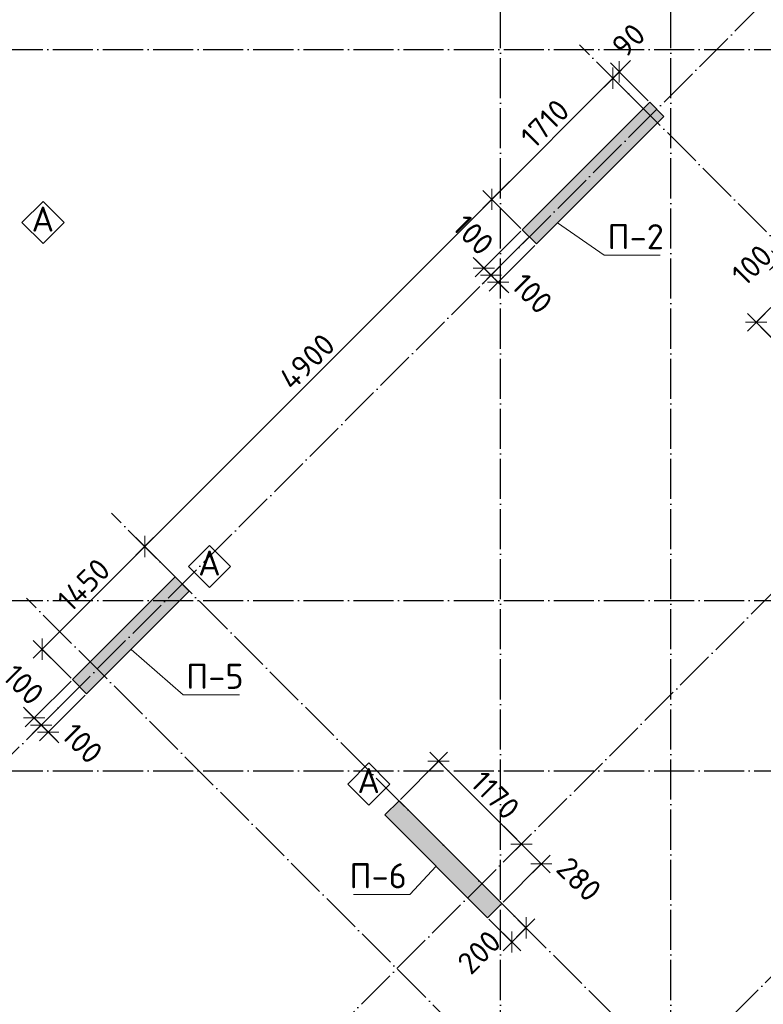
# Model space of a CAD drawing. Header units: millimetres. Extents: x -3495 to 109513, y -3287 to 62337.
# Tile 23 of 41: x 51900 to 59323, y 4369 to 14197. Entities that reach past the tile are written whole.
import ezdxf

# ---------------------------------------------------------------- set-up
doc = ezdxf.new("R2010")
doc.units = ezdxf.units.MM
doc.header["$PDMODE"] = 65
doc.linetypes.add('______11', pattern=[500, 400, -50, 0, -50])
doc.linetypes.add('______5', pattern=[1100, 800, -100, 100, -100])
for name, color, linetype, lineweight in [('Standard', 7, 'Continuous', 25), ('Армирование стержнями_ общее', 40, 'Continuous', 35), ('Высотная отметка (отверстия)', 7, 'Continuous', 13), ('Размерная линия_ общее', 7, 'Continuous', 13)]:
    doc.layers.add(name, color=color, linetype=linetype, lineweight=lineweight)
doc.layers.add('Осевая линия_ общее', color=7, linetype='______5', lineweight=13, true_color=0xa0a0a0)
doc.styles.add('ISOCPEUR', font='ISOCPEUR')
doc.dimstyles.new('DIMSTYLE_11', dxfattribs={"dimtxt": 220, "dimasz": 250, "dimexe": 0, "dimexo": 0, "dimgap": 110, "dimtad": 2, "dimdec": 0, "dimrnd": 5, "dimzin": 12, "dimdsep": 46, "dimtxsty": 'ISOCPEUR', "dimblk1": 'ALL_ML_STRICH', "dimblk2": 'ALL_ML_STRICH', "dimsah": 1, "dimcen": 0, "dimclrd": 7, "dimclre": 256, "dimclrt": 7, "dimadec": 0, "dimazin": 0, "dimtfac": 1, "dimtdec": 0, "dimtix": 1, "dimtmove": 2, "dimatfit": 3, "dimfxl": 0, "dimtvp": 1.2, "dimtzin": 0, "dimlwd": 0, "dimlwe": -3, "dimarcsym": 0})
doc.dimstyles.new('DIMSTYLE_3', dxfattribs={"dimtxt": 220, "dimasz": 250, "dimexe": 0, "dimexo": 0, "dimgap": 110, "dimtad": 2, "dimdec": 0, "dimrnd": 5, "dimzin": 12, "dimdsep": 46, "dimtxsty": 'ISOCPEUR', "dimblk1": 'ALL_ML_STRICH', "dimblk2": 'ALL_ML_STRICH', "dimsah": 1, "dimcen": 0, "dimclrd": 7, "dimclre": 256, "dimclrt": 7, "dimadec": 0, "dimazin": 0, "dimtfac": 1, "dimtdec": 0, "dimtix": 1, "dimtmove": 2, "dimatfit": 3, "dimfxl": 0, "dimtzin": 0, "dimlwd": 0, "dimlwe": -3, "dimarcsym": 0})

# ---------------------------------------------------------------- blocks, each defined once
blk = doc.blocks.new('СЛОЖНЫЙ_ОБЪЕКТ_0')
at = {"layer": 'Осевая линия_ общее', "color": 253, "linetype": '______11', "lineweight": -3, "true_color": 0xa0a0a0, "transparency": 33554687}
for p, q in [((56700, -2590), (56700, 47490)), ((58400, -2590), (58400, 47490)), ((50552.2, 5594.3), (66504.5, 21546.6)), ((53543.2, 2603.2), (69495.6, 18555.5)), ((55452.4, 694), (71404.8, 16646.3)), ((47230, 13900), (76050, 13900)), ((63951.9, 7482.2), (57488.9, 13945.2)), ((59277.9, 2808.3), (52814.9, 9271.2)), ((47230, 8400), (76050, 8400)), ((58429.4, 1959.7), (51966.4, 8422.7)), ((47230, 6700), (76050, 6700))]:
    blk.add_line(p, q, dxfattribs=at)
blk = doc.blocks.new('СЛОЖНЫЙ_ОБЪЕКТ_1')
at = {"layer": 'Армирование стержнями_ общее', "color": 7, "linetype": 'Continuous', "lineweight": 13, "transparency": 33554687}
blk.add_lwpolyline([(53795.4, 8949.2), (53585.4, 8739.1), (53795.4, 8529.1), (54005.4, 8739.1), (53795.4, 8949.2)], close=True, dxfattribs=at)
at = {"layer": 'Армирование стержнями_ общее', "color": 7, "linetype": 'Continuous', "lineweight": 13, "transparency": 33554687, "insert": (53681.5, 8773), "char_height": 250, "width": 327.273, "attachment_point": 4, "style": 'ISOCPEUR'}
blk.add_mtext('\\A1;{\\fISOCPEUR|i0|b0;\\H250.000000;\\W1.000000;\\C7;А}\\P', dxfattribs=at)
blk = doc.blocks.new('СЛОЖНЫЙ_ОБЪЕКТ_3')
at = {"layer": 'Армирование стержнями_ общее', "color": 7, "linetype": 'Continuous', "lineweight": 13, "transparency": 33554687}
blk.add_lwpolyline([(55384.6, 6777.4), (55174.6, 6567.4), (55384.6, 6357.4), (55594.6, 6567.4), (55384.6, 6777.4)], close=True, dxfattribs=at)
at = {"layer": 'Армирование стержнями_ общее', "color": 7, "linetype": 'Continuous', "lineweight": 13, "transparency": 33554687, "insert": (55270.7, 6601.3), "char_height": 250, "width": 327.273, "attachment_point": 4, "style": 'ISOCPEUR'}
blk.add_mtext('\\A1;{\\fISOCPEUR|i0|b0;\\H250.000000;\\W1.000000;\\C7;А}\\P', dxfattribs=at)
blk = doc.blocks.new('ALL_ML_STRICH')
at = {"color": 0, "linetype": 'ByBlock', "lineweight": -2}
for p, q in [((0, -0.5), (0, 0.5)), ((-1, 0), (0.5, 0)), ((-0.3, -0.3), (0.3, 0.3))]:
    blk.add_line(p, q, dxfattribs=at)
blk = doc.blocks.new('*D250')
at = {"layer": 'DEFPOINTS', "color": 7, "linetype": 'Continuous', "lineweight": 13, "transparency": 33554687}
for p in [(52496.7, 7538.8), (52567.4, 7468.1), (52184.7, 7085.4)]:
    blk.add_point(p, dxfattribs=at)
at = {"layer": 'Размерная линия_ общее', "color": 253, "linetype": 'Continuous', "lineweight": -2, "true_color": 0xa0a0a0, "transparency": 33554687}
for p, q in [((52482.6, 7524.7), (52114, 7156.1)), ((52553.3, 7454), (52184.7, 7085.4))]:
    blk.add_line(p, q, dxfattribs=at)
at = {"layer": 'Размерная линия_ общее', "color": 7, "linetype": 'Continuous', "lineweight": -2, "transparency": 33554687}
blk.add_line((52184.7, 7085.4), (52114, 7156.1), dxfattribs=at)
at = {"layer": 'Размерная линия_ общее', "color": 7, "linetype": 'Continuous', "lineweight": 13, "transparency": 33554687, "yscale": 250, "zscale": 250}
for p, xscale, rotation in [((52184.7, 7085.4), 250, 314.9999999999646), ((52114, 7156.1), 249.9999999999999, 134.9999999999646)]:
    blk.add_blockref('ALL_ML_STRICH', p, dxfattribs=dict(at, xscale=xscale, rotation=rotation))
at = {"layer": 'Размерная линия_ общее', "color": 7, "linetype": 'Continuous', "lineweight": 13, "transparency": 33554687, "insert": (52525.2, 6972.4), "char_height": 220, "width": 660, "attachment_point": 5, "rotation": 315, "style": 'ISOCPEUR'}
blk.add_mtext('\\A1;{100}', dxfattribs=at)
blk = doc.blocks.new('*D251')
at = {"layer": 'DEFPOINTS', "color": 7, "linetype": 'Continuous', "lineweight": 13, "transparency": 33554687}
for p in [(52426, 7609.5), (52496.7, 7538.8), (52114, 7156.1)]:
    blk.add_point(p, dxfattribs=at)
at = {"layer": 'Размерная линия_ общее', "color": 253, "linetype": 'Continuous', "lineweight": -2, "true_color": 0xa0a0a0, "transparency": 33554687}
for p, q in [((52411.9, 7595.4), (52043.3, 7226.8)), ((52482.6, 7524.7), (52114, 7156.1))]:
    blk.add_line(p, q, dxfattribs=at)
at = {"layer": 'Размерная линия_ общее', "color": 7, "linetype": 'Continuous', "lineweight": -2, "transparency": 33554687}
blk.add_line((52114, 7156.1), (52043.3, 7226.8), dxfattribs=at)
at = {"layer": 'Размерная линия_ общее', "color": 7, "linetype": 'Continuous', "lineweight": 13, "transparency": 33554687, "yscale": 250, "zscale": 250}
for p, xscale, rotation in [((52114, 7156.1), 250, 314.9999999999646), ((52043.3, 7226.8), 249.9999999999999, 134.9999999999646)]:
    blk.add_blockref('ALL_ML_STRICH', p, dxfattribs=dict(at, xscale=xscale, rotation=rotation))
at = {"layer": 'Размерная линия_ общее', "color": 7, "linetype": 'Continuous', "lineweight": 13, "transparency": 33554687, "insert": (51938.2, 7558.6), "char_height": 220, "width": 660, "attachment_point": 5, "rotation": 315, "style": 'ISOCPEUR'}
blk.add_mtext('\\A1;{100}', dxfattribs=at)
blk = doc.blocks.new('*D258')
at = {"layer": 'DEFPOINTS', "color": 7, "linetype": 'Continuous', "lineweight": 13, "transparency": 33554687}
for p in [(53451.3, 8634.8), (52122.3, 7913.2), (52426, 7609.5)]:
    blk.add_point(p, dxfattribs=at)
at = {"layer": 'Размерная линия_ общее', "color": 7, "linetype": 'Continuous', "lineweight": -2, "transparency": 33554687}
blk.add_line((52122.3, 7913.2), (53147.6, 8938.5), dxfattribs=at)
at = {"layer": 'Размерная линия_ общее', "color": 253, "linetype": 'Continuous', "lineweight": -2, "true_color": 0xa0a0a0, "transparency": 33554687}
for p, q in [((53437.2, 8649), (53147.6, 8938.5)), ((52411.9, 7623.7), (52122.3, 7913.2))]:
    blk.add_line(p, q, dxfattribs=at)
at = {"layer": 'Размерная линия_ общее', "color": 7, "linetype": 'Continuous', "lineweight": 13, "transparency": 33554687, "xscale": 250, "yscale": 250, "zscale": 250}
for p, rotation in [((53147.6, 8938.5), 44.99999999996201), ((52122.3, 7913.2), 224.999999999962)]:
    blk.add_blockref('ALL_ML_STRICH', p, dxfattribs=dict(at, rotation=rotation))
at = {"layer": 'Размерная линия_ общее', "color": 7, "linetype": 'Continuous', "lineweight": 13, "transparency": 33554687, "insert": (52537.4, 8554.6), "char_height": 220, "width": 880, "attachment_point": 5, "rotation": 45, "style": 'ISOCPEUR'}
blk.add_mtext('\\A1;{1450}', dxfattribs=at)
blk = doc.blocks.new('*D259')
at = {"layer": 'DEFPOINTS', "color": 7, "linetype": 'Continuous', "lineweight": 13, "transparency": 33554687}
for p in [(56916.1, 12099.6), (53147.6, 8938.5), (53451.3, 8634.8)]:
    blk.add_point(p, dxfattribs=at)
at = {"layer": 'Размерная линия_ общее', "color": 7, "linetype": 'Continuous', "lineweight": -2, "transparency": 33554687}
blk.add_line((53147.6, 8938.5), (56612.4, 12403.4), dxfattribs=at)
at = {"layer": 'Размерная линия_ общее', "color": 253, "linetype": 'Continuous', "lineweight": -2, "true_color": 0xa0a0a0, "transparency": 33554687}
for p, q in [((56902, 12113.8), (56612.4, 12403.4)), ((53437.2, 8649), (53147.6, 8938.5))]:
    blk.add_line(p, q, dxfattribs=at)
at = {"layer": 'Размерная линия_ общее', "color": 7, "linetype": 'Continuous', "lineweight": 13, "transparency": 33554687, "xscale": 250, "yscale": 250, "zscale": 250}
for p, rotation in [((56612.4, 12403.4), 44.99999999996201), ((53147.6, 8938.5), 224.999999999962)]:
    blk.add_blockref('ALL_ML_STRICH', p, dxfattribs=dict(at, rotation=rotation))
at = {"layer": 'Размерная линия_ общее', "color": 7, "linetype": 'Continuous', "lineweight": 13, "transparency": 33554687, "insert": (54766.9, 10784.1), "char_height": 220, "width": 880, "attachment_point": 5, "rotation": 45, "style": 'ISOCPEUR'}
blk.add_mtext('\\A1;{4900}', dxfattribs=at)
blk = doc.blocks.new('*D260')
at = {"layer": 'DEFPOINTS', "color": 7, "linetype": 'Continuous', "lineweight": 13, "transparency": 33554687}
for p in [(58125.3, 13308.8), (56612.4, 12403.4), (56916.1, 12099.6)]:
    blk.add_point(p, dxfattribs=at)
at = {"layer": 'Размерная линия_ общее', "color": 7, "linetype": 'Continuous', "lineweight": -2, "transparency": 33554687}
blk.add_line((56612.4, 12403.4), (57821.6, 13612.5), dxfattribs=at)
at = {"layer": 'Размерная линия_ общее', "color": 253, "linetype": 'Continuous', "lineweight": -2, "true_color": 0xa0a0a0, "transparency": 33554687}
for p, q in [((58111.2, 13322.9), (57821.6, 13612.5)), ((56902, 12113.8), (56612.4, 12403.4))]:
    blk.add_line(p, q, dxfattribs=at)
at = {"layer": 'Размерная линия_ общее', "color": 7, "linetype": 'Continuous', "lineweight": 13, "transparency": 33554687, "xscale": 250, "yscale": 250, "zscale": 250}
for p, rotation in [((57821.6, 13612.5), 44.99999999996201), ((56612.4, 12403.4), 224.999999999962)]:
    blk.add_blockref('ALL_ML_STRICH', p, dxfattribs=dict(at, rotation=rotation))
at = {"layer": 'Размерная линия_ общее', "color": 7, "linetype": 'Continuous', "lineweight": 13, "transparency": 33554687, "insert": (57142.8, 13160), "char_height": 220, "width": 880, "attachment_point": 5, "rotation": 45, "style": 'ISOCPEUR'}
blk.add_mtext('\\A1;{1710}', dxfattribs=at)
blk = doc.blocks.new('*D261')
at = {"layer": 'DEFPOINTS', "color": 7, "linetype": 'Continuous', "lineweight": 13, "transparency": 33554687}
for p in [(57821.6, 13612.5), (58188.9, 13372.4), (58125.3, 13308.8)]:
    blk.add_point(p, dxfattribs=at)
at = {"layer": 'Размерная линия_ общее', "color": 7, "linetype": 'Continuous', "lineweight": -2, "transparency": 33554687}
blk.add_line((57821.6, 13612.5), (57885.2, 13676.2), dxfattribs=at)
at = {"layer": 'Размерная линия_ общее', "color": 253, "linetype": 'Continuous', "lineweight": -2, "true_color": 0xa0a0a0, "transparency": 33554687}
for p, q in [((58174.8, 13386.6), (57885.2, 13676.2)), ((58111.2, 13322.9), (57821.6, 13612.5))]:
    blk.add_line(p, q, dxfattribs=at)
at = {"layer": 'Размерная линия_ общее', "color": 7, "linetype": 'Continuous', "lineweight": 13, "transparency": 33554687, "xscale": 250, "yscale": 250, "zscale": 250}
for p, rotation in [((57821.6, 13612.5), 224.999999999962), ((57885.2, 13676.2), 44.99999999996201)]:
    blk.add_blockref('ALL_ML_STRICH', p, dxfattribs=dict(at, rotation=rotation))
at = {"layer": 'Размерная линия_ общее', "color": 7, "linetype": 'Continuous', "lineweight": 13, "transparency": 33554687, "insert": (57977.2, 13991.6), "char_height": 220, "width": 440, "attachment_point": 5, "rotation": 45, "style": 'ISOCPEUR'}
blk.add_mtext('\\A1;{90}', dxfattribs=at)
blk = doc.blocks.new('*D263')
at = {"layer": 'DEFPOINTS', "color": 7, "linetype": 'Continuous', "lineweight": 13, "transparency": 33554687}
for p in [(61957.8, 7058), (58493, 3593.2), (58948, 3138.1)]:
    blk.add_point(p, dxfattribs=at)
at = {"layer": 'Размерная линия_ общее', "color": 253, "linetype": 'Continuous', "lineweight": -2, "true_color": 0xa0a0a0, "transparency": 33554687}
for p, q in [((61972, 7043.8), (62412.8, 6603)), ((58507.1, 3579), (58948, 3138.1))]:
    blk.add_line(p, q, dxfattribs=at)
at = {"layer": 'Размерная линия_ общее', "color": 7, "linetype": 'Continuous', "lineweight": -2, "transparency": 33554687}
blk.add_line((58948, 3138.1), (62412.8, 6603), dxfattribs=at)
at = {"layer": 'Размерная линия_ общее', "color": 7, "linetype": 'Continuous', "lineweight": 13, "transparency": 33554687, "xscale": 250, "yscale": 250, "zscale": 250}
for p, rotation in [((62412.8, 6603), 44.99999999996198), ((58948, 3138.1), 224.999999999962)]:
    blk.add_blockref('ALL_ML_STRICH', p, dxfattribs=dict(at, rotation=rotation))
at = {"layer": 'Размерная линия_ общее', "color": 7, "linetype": 'Continuous', "lineweight": 13, "transparency": 33554687, "insert": (60567.3, 4983.7), "char_height": 220, "width": 880, "attachment_point": 5, "rotation": 45, "style": 'ISOCPEUR'}
blk.add_mtext('\\A1;{4900}', dxfattribs=at)
blk = doc.blocks.new('*D286')
at = {"layer": 'DEFPOINTS', "color": 7, "linetype": 'Continuous', "lineweight": 13, "transparency": 33554687}
for p in [(56986.9, 12028.9), (57057.6, 11958.2), (56674.9, 11575.5)]:
    blk.add_point(p, dxfattribs=at)
at = {"layer": 'Размерная линия_ общее', "color": 253, "linetype": 'Continuous', "lineweight": -2, "true_color": 0xa0a0a0, "transparency": 33554687}
for p, q in [((56972.7, 12014.8), (56604.2, 11646.2)), ((57043.4, 11944.1), (56674.9, 11575.5))]:
    blk.add_line(p, q, dxfattribs=at)
at = {"layer": 'Размерная линия_ общее', "color": 7, "linetype": 'Continuous', "lineweight": -2, "transparency": 33554687}
blk.add_line((56674.9, 11575.5), (56604.2, 11646.2), dxfattribs=at)
at = {"layer": 'Размерная линия_ общее', "color": 7, "linetype": 'Continuous', "lineweight": 13, "transparency": 33554687, "yscale": 250, "zscale": 250}
for p, xscale, rotation in [((56674.9, 11575.5), 250, 314.9999999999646), ((56604.2, 11646.2), 249.9999999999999, 134.9999999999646)]:
    blk.add_blockref('ALL_ML_STRICH', p, dxfattribs=dict(at, xscale=xscale, rotation=rotation))
at = {"layer": 'Размерная линия_ общее', "color": 7, "linetype": 'Continuous', "lineweight": 13, "transparency": 33554687, "insert": (57015.3, 11462.5), "char_height": 220, "width": 660, "attachment_point": 5, "rotation": 315, "style": 'ISOCPEUR'}
blk.add_mtext('\\A1;{100}', dxfattribs=at)
blk = doc.blocks.new('*D287')
at = {"layer": 'DEFPOINTS', "color": 7, "linetype": 'Continuous', "lineweight": 13, "transparency": 33554687}
for p in [(56916.1, 12099.6), (56986.9, 12028.9), (56604.2, 11646.2)]:
    blk.add_point(p, dxfattribs=at)
at = {"layer": 'Размерная линия_ общее', "color": 253, "linetype": 'Continuous', "lineweight": -2, "true_color": 0xa0a0a0, "transparency": 33554687}
for p, q in [((56902, 12085.5), (56533.5, 11717)), ((56972.7, 12014.8), (56604.2, 11646.2))]:
    blk.add_line(p, q, dxfattribs=at)
at = {"layer": 'Размерная линия_ общее', "color": 7, "linetype": 'Continuous', "lineweight": -2, "transparency": 33554687}
blk.add_line((56604.2, 11646.2), (56533.5, 11717), dxfattribs=at)
at = {"layer": 'Размерная линия_ общее', "color": 7, "linetype": 'Continuous', "lineweight": 13, "transparency": 33554687, "yscale": 250, "zscale": 250}
for p, xscale, rotation in [((56604.2, 11646.2), 250, 314.9999999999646), ((56533.5, 11717), 249.9999999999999, 134.9999999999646)]:
    blk.add_blockref('ALL_ML_STRICH', p, dxfattribs=dict(at, xscale=xscale, rotation=rotation))
at = {"layer": 'Размерная линия_ общее', "color": 7, "linetype": 'Continuous', "lineweight": 13, "transparency": 33554687, "insert": (56428.3, 12048.7), "char_height": 220, "width": 660, "attachment_point": 5, "rotation": 315, "style": 'ISOCPEUR'}
blk.add_mtext('\\A1;{100}', dxfattribs=at)
blk = doc.blocks.new('*D290')
at = {"layer": 'DEFPOINTS', "color": 7, "linetype": 'Continuous', "lineweight": 13, "transparency": 33554687}
for p in [(56081.4, 6795.4), (55686.1, 6400.1), (56768.4, 5828.4)]:
    blk.add_point(p, dxfattribs=at)
at = {"layer": 'Размерная линия_ общее', "color": 253, "linetype": 'Continuous', "lineweight": -2, "true_color": 0xa0a0a0, "transparency": 33554687}
for p, q in [((55700.2, 6414.2), (56081.4, 6795.4)), ((56782.6, 5842.5), (56908.4, 5968.3))]:
    blk.add_line(p, q, dxfattribs=at)
at = {"layer": 'Размерная линия_ общее', "color": 7, "linetype": 'Continuous', "lineweight": -2, "transparency": 33554687}
blk.add_line((56081.4, 6795.4), (56908.4, 5968.3), dxfattribs=at)
at = {"layer": 'Размерная линия_ общее', "color": 7, "linetype": 'Continuous', "lineweight": 13, "transparency": 33554687, "xscale": 250, "yscale": 250, "zscale": 250}
for p, rotation in [((56081.4, 6795.4), 135.0000000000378), ((56908.4, 5968.3), 315.0000000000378)]:
    blk.add_blockref('ALL_ML_STRICH', p, dxfattribs=dict(at, rotation=rotation))
at = {"layer": 'Размерная линия_ общее', "color": 7, "linetype": 'Continuous', "lineweight": 13, "transparency": 33554687, "insert": (56646.9, 6456.1), "char_height": 220, "width": 880, "attachment_point": 5, "rotation": 315, "style": 'ISOCPEUR'}
blk.add_mtext('\\A1;{1170}', dxfattribs=at)
blk = doc.blocks.new('*D291')
at = {"layer": 'DEFPOINTS', "color": 7, "linetype": 'Continuous', "lineweight": 13, "transparency": 33554687}
for p in [(56908.4, 5968.3), (56768.4, 5828.4), (56711.4, 5374.8)]:
    blk.add_point(p, dxfattribs=at)
at = {"layer": 'Размерная линия_ общее', "color": 253, "linetype": 'Continuous', "lineweight": -2, "true_color": 0xa0a0a0, "transparency": 33554687}
for p, q in [((56782.6, 5842.5), (56908.4, 5968.3)), ((56725.5, 5388.9), (57106.7, 5770))]:
    blk.add_line(p, q, dxfattribs=at)
at = {"layer": 'Размерная линия_ общее', "color": 7, "linetype": 'Continuous', "lineweight": -2, "transparency": 33554687}
blk.add_line((56908.4, 5968.3), (57106.7, 5770), dxfattribs=at)
at = {"layer": 'Размерная линия_ общее', "color": 7, "linetype": 'Continuous', "lineweight": 13, "transparency": 33554687, "xscale": 250, "yscale": 250, "zscale": 250}
for p, rotation in [((56908.4, 5968.3), 135.0000000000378), ((57106.7, 5770), 315.0000000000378)]:
    blk.add_blockref('ALL_ML_STRICH', p, dxfattribs=dict(at, rotation=rotation))
at = {"layer": 'Размерная линия_ общее', "color": 7, "linetype": 'Continuous', "lineweight": 13, "transparency": 33554687, "insert": (57483.3, 5617.9), "char_height": 220, "width": 660, "attachment_point": 5, "rotation": 315, "style": 'ISOCPEUR'}
blk.add_mtext('\\A1;{280}', dxfattribs=at)
blk = doc.blocks.new('*D292')
at = {"layer": 'DEFPOINTS', "color": 7, "linetype": 'Continuous', "lineweight": 13, "transparency": 33554687}
for p in [(59684.5, 11608.2), (59252.3, 11176.1), (60709.8, 10582.9)]:
    blk.add_point(p, dxfattribs=at)
at = {"layer": 'Размерная линия_ общее', "color": 253, "linetype": 'Continuous', "lineweight": -2, "true_color": 0xa0a0a0, "transparency": 33554687}
for p, q in [((59670.3, 11594.1), (59252.3, 11176.1)), ((60695.6, 10568.8), (60277.6, 10150.7))]:
    blk.add_line(p, q, dxfattribs=at)
at = {"layer": 'Размерная линия_ общее', "color": 7, "linetype": 'Continuous', "lineweight": -2, "transparency": 33554687}
blk.add_line((59252.3, 11176.1), (60277.6, 10150.7), dxfattribs=at)
at = {"layer": 'Размерная линия_ общее', "color": 7, "linetype": 'Continuous', "lineweight": 13, "transparency": 33554687, "xscale": 250, "yscale": 250, "zscale": 250}
for p, rotation in [((59252.3, 11176.1), 134.9999999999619), ((60277.6, 10150.7), 314.9999999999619)]:
    blk.add_blockref('ALL_ML_STRICH', p, dxfattribs=dict(at, rotation=rotation))
at = {"layer": 'Размерная линия_ общее', "color": 7, "linetype": 'Continuous', "lineweight": 13, "transparency": 33554687, "insert": (59893.7, 10761), "char_height": 220, "width": 880, "attachment_point": 5, "rotation": 315, "style": 'ISOCPEUR'}
blk.add_mtext('\\A1;{1450}', dxfattribs=at)
blk = doc.blocks.new('*D311')
at = {"layer": 'DEFPOINTS', "color": 7, "linetype": 'Continuous', "lineweight": 13, "transparency": 33554687}
for p in [(56711.4, 5374.8), (56570, 5233.3), (56954.3, 5131.8)]:
    blk.add_point(p, dxfattribs=at)
at = {"layer": 'Размерная линия_ общее', "color": 253, "linetype": 'Continuous', "lineweight": -2, "true_color": 0xa0a0a0, "transparency": 33554687}
for p, q in [((56725.5, 5360.6), (56954.3, 5131.8)), ((56584.1, 5219.2), (56812.9, 4990.4))]:
    blk.add_line(p, q, dxfattribs=at)
at = {"layer": 'Размерная линия_ общее', "color": 7, "linetype": 'Continuous', "lineweight": -2, "transparency": 33554687}
blk.add_line((56954.3, 5131.8), (56812.9, 4990.4), dxfattribs=at)
at = {"layer": 'Размерная линия_ общее', "color": 7, "linetype": 'Continuous', "lineweight": 13, "transparency": 33554687, "xscale": 250, "yscale": 250, "zscale": 250}
for p, rotation in [((56954.3, 5131.8), 45.00000000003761), ((56812.9, 4990.4), 225.0000000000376)]:
    blk.add_blockref('ALL_ML_STRICH', p, dxfattribs=dict(at, rotation=rotation))
at = {"layer": 'Размерная линия_ общее', "color": 7, "linetype": 'Continuous', "lineweight": 13, "transparency": 33554687, "insert": (56486.1, 4888.5), "char_height": 220, "width": 660, "attachment_point": 5, "rotation": 45, "style": 'ISOCPEUR'}
blk.add_mtext('\\A1;{200}', dxfattribs=at)
blk = doc.blocks.new('*D337')
at = {"layer": 'DEFPOINTS', "color": 7, "linetype": 'Continuous', "lineweight": 13, "transparency": 33554687}
for p in [(59561.9, 11872.2), (59684.5, 11608.2), (59755.2, 11678.9)]:
    blk.add_point(p, dxfattribs=at)
at = {"layer": 'Размерная линия_ общее', "color": 7, "linetype": 'Continuous', "lineweight": -2, "transparency": 33554687}
blk.add_line((59561.9, 11872.2), (59491.2, 11801.4), dxfattribs=at)
at = {"layer": 'Размерная линия_ общее', "color": 253, "linetype": 'Continuous', "lineweight": -2, "true_color": 0xa0a0a0, "transparency": 33554687}
for p, q in [((59670.3, 11622.4), (59491.2, 11801.4)), ((59741, 11693.1), (59561.9, 11872.2))]:
    blk.add_line(p, q, dxfattribs=at)
at = {"layer": 'Размерная линия_ общее', "color": 7, "linetype": 'Continuous', "lineweight": 13, "transparency": 33554687, "xscale": 250, "yscale": 250, "zscale": 250}
for p, rotation in [((59561.9, 11872.2), 44.99999999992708), ((59491.2, 11801.4), 224.999999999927)]:
    blk.add_blockref('ALL_ML_STRICH', p, dxfattribs=dict(at, rotation=rotation))
at = {"layer": 'Размерная линия_ общее', "color": 7, "linetype": 'Continuous', "lineweight": 13, "transparency": 33554687, "insert": (59208.2, 11747.4), "char_height": 220, "width": 660, "attachment_point": 5, "rotation": 45, "style": 'ISOCPEUR'}
blk.add_mtext('\\A1;{100}', dxfattribs=at)
blk = doc.blocks.new('СЛОЖНЫЙ_ОБЪЕКТ_8')
at = {"layer": 'Армирование стержнями_ общее', "color": 7, "linetype": 'Continuous', "lineweight": 13, "transparency": 33554687}
blk.add_lwpolyline([(52132.3, 12382.2), (51922.3, 12172.2), (52132.3, 11962.2), (52342.3, 12172.2), (52132.3, 12382.2)], close=True, dxfattribs=at)
at = {"layer": 'Армирование стержнями_ общее', "color": 7, "linetype": 'Continuous', "lineweight": 13, "transparency": 33554687, "insert": (52018.4, 12206.1), "char_height": 250, "width": 327.273, "attachment_point": 4, "style": 'ISOCPEUR'}
blk.add_mtext('\\A1;{\\fISOCPEUR|i0|b0;\\H250.000000;\\W1.000000;\\C7;А}\\P', dxfattribs=at)

msp = doc.modelspace()

# ---------------------------------------------------------------- hatches: boundary and pattern name
at = {"linetype": 'Continuous', "lineweight": 13, "transparency": 33554687}
for points in [[(56916.1, 12099.6), (57057.6, 11958.2), (58330.4, 13231), (58188.9, 13372.4)], [(53592.7, 8493.4), (53451.3, 8634.8), (52426, 7609.5), (52567.4, 7468.1)]]:
    msp.add_hatch(color=7, dxfattribs=at).paths.add_polyline_path(points)
at = {"layer": 'Standard', "linetype": 'Continuous', "lineweight": 13, "transparency": 33554687}
msp.add_hatch(color=7, dxfattribs=at).paths.add_polyline_path([(56570, 5233.3), (56711.4, 5374.8), (55686.1, 6400.1), (55544.7, 6258.6)])

# ---------------------------------------------------------------- linework, layer by layer
at = {"color": 7, "linetype": 'Continuous', "lineweight": -3, "transparency": 33554687}
for p, q in [((56916.1, 12099.6), (58188.9, 13372.4)), ((58188.9, 13372.4), (58330.4, 13231)), ((58330.4, 13231), (57057.6, 11958.2)), ((57057.6, 11958.2), (56916.1, 12099.6)), ((52426, 7609.5), (53451.3, 8634.8)), ((53451.3, 8634.8), (53592.7, 8493.4)), ((53592.7, 8493.4), (52567.4, 7468.1)), ((52567.4, 7468.1), (52426, 7609.5))]:
    msp.add_line(p, q, dxfattribs=at)
at = {"layer": 'Standard', "color": 7, "linetype": 'Continuous', "lineweight": -3, "transparency": 33554687}
for p, q in [((55544.7, 6258.6), (55686.1, 6400.1)), ((55686.1, 6400.1), (56711.4, 5374.8)), ((56570, 5233.3), (55544.7, 6258.6)), ((56711.4, 5374.8), (56570, 5233.3))]:
    msp.add_line(p, q, dxfattribs=at)
at = {"layer": 'Высотная отметка (отверстия)', "color": 7, "linetype": 'Continuous', "lineweight": 13, "transparency": 33554687}
for points in [[(57268.8, 12169.4), (57733.6, 11845.9), (58293.6, 11845.9)], [(53010.7, 7911.4), (53532.7, 7457.3), (54092.7, 7457.3)], [(56057.3, 5746), (55792.7, 5466.1), (55232.7, 5466.1)]]:
    msp.add_lwpolyline(points, dxfattribs=at)

# ---------------------------------------------------------------- block references
at = {"layer": 'Армирование стержнями_ общее', "color": 7, "linetype": 'Continuous', "lineweight": 13, "transparency": 33554687}
for name in ['СЛОЖНЫЙ_ОБЪЕКТ_8', 'СЛОЖНЫЙ_ОБЪЕКТ_1', 'СЛОЖНЫЙ_ОБЪЕКТ_3']:
    msp.add_blockref(name, (0, 0), dxfattribs=at)
at = {"layer": 'Осевая линия_ общее', "color": 253, "linetype": '______11', "lineweight": -3, "true_color": 0xa0a0a0, "transparency": 33554687}
msp.add_blockref('СЛОЖНЫЙ_ОБЪЕКТ_0', (0, 0), dxfattribs=at)

# ---------------------------------------------------------------- texts
at = {"layer": 'Высотная отметка (отверстия)', "color": 7, "linetype": 'Continuous', "lineweight": 13, "transparency": 33554687, "char_height": 250, "width": 664.583, "attachment_point": 8, "style": 'ISOCPEUR'}
for s, insert in [('\\A1;{\\fISOCPEUR|i0|b0;\\H250.000000;\\W1.000000;\\C7;П-2}\\P', (58048.6, 11905.9)), ('\\A1;{\\fISOCPEUR|i0|b0;\\H250.000000;\\W1.000000;\\C7;П-5}\\P', (53847.7, 7517.3)), ('\\A1;{\\fISOCPEUR|i0|b0;\\H250.000000;\\W1.000000;\\C7;П-6}\\P', (55477.7, 5526.1))]:
    msp.add_mtext(s, dxfattribs=dict(at, insert=insert))

# ---------------------------------------------------------------- dimensions: what is measured, and where the dimension line sits
at = {"layer": 'Размерная линия_ общее', "color": 7, "linetype": 'Continuous', "lineweight": 13, "transparency": 33554687}
for base, p1, p2, angle, dimstyle, picture, middle in [((57885.2, 13676.2), (58111.2, 13322.9), (58174.8, 13386.6), 45, 'DIMSTYLE_11', '*D261', (57977.2, 13991.6)), ((57821.6, 13612.5), (56902, 12113.8), (58111.2, 13322.9), 45, 'DIMSTYLE_3', '*D260', (57142.8, 13160)), ((56612.4, 12403.4), (53437.2, 8649), (56902, 12113.8), 45, 'DIMSTYLE_3', '*D259', (54766.9, 10784.1)), ((56533.5, 11717), (56972.7, 12014.8), (56902, 12085.5), 135, 'DIMSTYLE_11', '*D287', (56428.3, 12048.7)), ((56604.2, 11646.2), (57043.4, 11944.1), (56972.7, 12014.8), 135, 'DIMSTYLE_11', '*D286', (57015.3, 11462.5)), ((59491.2, 11801.4), (59741, 11693.1), (59670.3, 11622.4), 225, 'DIMSTYLE_11', '*D337', (59208.2, 11747.4)), ((60277.6, 10150.7), (59670.3, 11594.1), (60695.6, 10568.8), 315, 'DIMSTYLE_3', '*D292', (59893.7, 10761)), ((53147.6, 8938.5), (52411.9, 7623.7), (53437.2, 8649), 45, 'DIMSTYLE_3', '*D258', (52537.4, 8554.6)), ((52043.3, 7226.8), (52482.6, 7524.7), (52411.9, 7595.4), 135, 'DIMSTYLE_11', '*D251', (51938.2, 7558.6)), ((52114, 7156.1), (52553.3, 7454), (52482.6, 7524.7), 135, 'DIMSTYLE_11', '*D250', (52525.2, 6972.4)), ((62412.8, 6603), (58507.1, 3579), (61972, 7043.8), 45, 'DIMSTYLE_3', '*D263', (60567.3, 4983.7)), ((56908.4, 5968.3), (55700.2, 6414.2), (56782.6, 5842.5), 315, 'DIMSTYLE_3', '*D290', (56646.9, 6456.1)), ((57106.7, 5770), (56782.6, 5842.5), (56725.5, 5388.9), 315, 'DIMSTYLE_11', '*D291', (57483.3, 5617.9)), ((56812.9, 4990.4), (56725.5, 5360.6), (56584.1, 5219.2), 225, 'DIMSTYLE_11', '*D311', (56486.1, 4888.5))]:
    dim = msp.add_linear_dim(base=base, p1=p1, p2=p2, angle=angle, dimstyle=dimstyle, override={"dimpost": '<>', "dimclrd": 7, "dimclre": 253, "dimclrt": 7, "dimlwd": 0, "dimlwe": 65533}, dxfattribs=at)
    dim.commit()
    dim.dimension.update_dxf_attribs({"geometry": picture, "text_midpoint": middle, "dimtype": 160})

doc.saveas('drawing.dxf')
